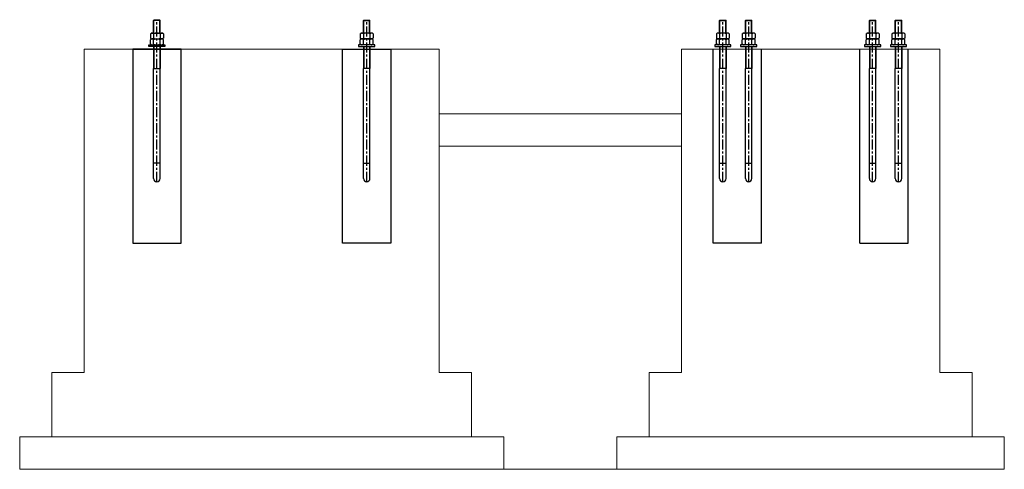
# Model space of a CAD drawing. Header units: inches. Extents: x 359236 to 362286, y 149240 to 150632.
import ezdxf

# ---------------------------------------------------------------- set-up
doc = ezdxf.new("R2010")
doc.units = ezdxf.units.IN
doc.header["$LTSCALE"] = 0.05
doc.header["$MEASUREMENT"] = 0
doc.linetypes.add('CENTER', pattern=[2, 1.25, -0.25, 0.25, -0.25])
for name, color, linetype, lineweight in [('BOLT', 7, 'Continuous', 30), ('hatch', 254, 'Continuous', 18), ('Line', 7, 'Continuous', 30), ('POCKET', 2, 'Continuous', 30)]:
    doc.layers.add(name, color=color, linetype=linetype, lineweight=lineweight)
doc.layers.add('CENTER', color=1, linetype='CENTER')

msp = doc.modelspace()

# ---------------------------------------------------------------- linework, layer by layer
for p, q in [((359585.8, 150540.4), (359735.8, 150540.4)), ((359670.8, 150187.3), (359670.8, 150221.5)), ((360300.8, 150187.3), (360300.8, 150221.5)), ((361404, 150187.3), (361404, 150221.5)), ((361484.1, 150187.3), (361484.1, 150221.5)), ((361868.1, 150187.3), (361868.1, 150221.5)), ((361948.1, 150187.3), (361948.1, 150221.5))]:
    msp.add_line(p, q)
at = {"layer": 'BOLT'}
for p, q in [((359651.7, 150629.8), (359650.8, 150628.9)), ((359650.8, 150590.3), (359650.8, 150628.9)), ((359670.8, 150628.9), (359650.8, 150628.9)), ((359651.7, 150590.3), (359651.7, 150629.8)), ((359669.9, 150629.8), (359651.7, 150629.8)), ((359669.9, 150590.3), (359669.9, 150629.8)), ((359670.8, 150628.9), (359669.9, 150629.8)), ((359670.8, 150590.3), (359670.8, 150628.9)), ((360300.8, 150628.9), (360301.7, 150629.8)), ((360300.8, 150590.3), (360300.8, 150628.9)), ((360300.8, 150628.9), (360320.8, 150628.9)), ((360301.7, 150590.3), (360301.7, 150629.8)), ((360301.7, 150629.8), (360319.9, 150629.8)), ((360319.9, 150590.3), (360319.9, 150629.8)), ((360319.9, 150629.8), (360320.8, 150628.9)), ((360320.8, 150590.3), (360320.8, 150628.9)), ((361404, 150628.9), (361405, 150629.8)), ((361404, 150590.3), (361404, 150628.9)), ((361404, 150628.9), (361424, 150628.9)), ((361405, 150590.3), (361405, 150629.8)), ((361405, 150629.8), (361423.1, 150629.8)), ((361423.1, 150590.3), (361423.1, 150629.8)), ((361423.1, 150629.8), (361424, 150628.9)), ((361424, 150590.3), (361424, 150628.9)), ((361484.1, 150628.9), (361485, 150629.8)), ((361484.1, 150590.3), (361484.1, 150628.9)), ((361484.1, 150628.9), (361504.1, 150628.9)), ((361485, 150590.3), (361485, 150629.8)), ((361485, 150629.8), (361503.2, 150629.8)), ((361503.2, 150590.3), (361503.2, 150629.8)), ((361503.2, 150629.8), (361504.1, 150628.9)), ((361504.1, 150590.3), (361504.1, 150628.9)), ((361868.1, 150628.9), (361869, 150629.8)), ((361868.1, 150590.3), (361868.1, 150628.9)), ((361868.1, 150628.9), (361888.1, 150628.9)), ((361869, 150590.3), (361869, 150629.8)), ((361869, 150629.8), (361887.2, 150629.8)), ((361887.2, 150590.3), (361887.2, 150629.8)), ((361887.2, 150629.8), (361888.1, 150628.9)), ((361888.1, 150590.3), (361888.1, 150628.9)), ((361948.1, 150628.9), (361949, 150629.8)), ((361948.1, 150590.3), (361948.1, 150628.9)), ((361948.1, 150628.9), (361968.1, 150628.9)), ((361949, 150590.3), (361949, 150629.8)), ((361949, 150629.8), (361967.2, 150629.8)), ((361967.2, 150590.3), (361967.2, 150629.8)), ((361967.2, 150629.8), (361968.1, 150628.9)), ((361968.1, 150590.3), (361968.1, 150628.9)), ((359640.8, 150587.5), (359643.6, 150590.3)), ((359640.8, 150587.5), (359640.8, 150574.9)), ((359640.8, 150574.9), (359643.6, 150572.1)), ((359640.8, 150569.3), (359643.6, 150572.1)), ((359640.8, 150556.7), (359640.8, 150569.3)), ((359643.6, 150590.3), (359678, 150590.3)), ((359643.6, 150572.1), (359678, 150572.1)), ((359650.8, 150587.9), (359650.8, 150574.5)), ((359650.8, 150556.3), (359650.8, 150569.7)), ((359670.8, 150587.9), (359670.8, 150574.5)), ((359670.8, 150572.1), (359678, 150572.1)), ((359670.8, 150556.3), (359670.8, 150569.7)), ((359680.8, 150587.5), (359678, 150590.3)), ((359680.8, 150574.9), (359678, 150572.1)), ((359680.8, 150569.3), (359678, 150572.1)), ((359680.8, 150587.5), (359680.8, 150574.9)), ((359680.8, 150556.7), (359680.8, 150569.3)), ((360290.8, 150587.5), (360293.6, 150590.3)), ((360290.8, 150587.5), (360290.8, 150574.9)), ((360290.8, 150574.9), (360293.6, 150572.1)), ((360290.8, 150569.3), (360293.6, 150572.1)), ((360290.8, 150556.7), (360290.8, 150569.3)), ((360328, 150590.3), (360293.6, 150590.3)), ((360300.8, 150572.1), (360293.6, 150572.1)), ((360328, 150572.1), (360293.6, 150572.1)), ((360300.8, 150587.9), (360300.8, 150574.5)), ((360300.8, 150556.3), (360300.8, 150569.7)), ((360320.8, 150587.9), (360320.8, 150574.5)), ((360320.8, 150556.3), (360320.8, 150569.7)), ((360330.8, 150587.5), (360328, 150590.3)), ((360330.8, 150574.9), (360328, 150572.1)), ((360330.8, 150569.3), (360328, 150572.1)), ((360330.8, 150587.5), (360330.8, 150574.9)), ((360330.8, 150556.7), (360330.8, 150569.3)), ((361394, 150587.5), (361396.8, 150590.3)), ((361394, 150587.5), (361394, 150574.9)), ((361394, 150574.9), (361396.8, 150572.1)), ((361394, 150569.3), (361396.8, 150572.1)), ((361394, 150556.7), (361394, 150569.3)), ((361431.2, 150590.3), (361396.8, 150590.3)), ((361404, 150572.1), (361396.8, 150572.1)), ((361431.2, 150572.1), (361396.8, 150572.1)), ((361404, 150587.9), (361404, 150574.5)), ((361404, 150556.3), (361404, 150569.7)), ((361424, 150587.9), (361424, 150574.5)), ((361424, 150556.3), (361424, 150569.7)), ((361434, 150587.5), (361431.2, 150590.3)), ((361434, 150574.9), (361431.2, 150572.1)), ((361434, 150569.3), (361431.2, 150572.1)), ((361434, 150587.5), (361434, 150574.9)), ((361434, 150556.7), (361434, 150569.3)), ((361474.1, 150587.5), (361476.9, 150590.3)), ((361474.1, 150587.5), (361474.1, 150574.9)), ((361474.1, 150574.9), (361476.9, 150572.1)), ((361474.1, 150569.3), (361476.9, 150572.1)), ((361474.1, 150556.7), (361474.1, 150569.3)), ((361511.3, 150590.3), (361476.9, 150590.3)), ((361484.1, 150572.1), (361476.9, 150572.1)), ((361511.3, 150572.1), (361476.9, 150572.1)), ((361484.1, 150587.9), (361484.1, 150574.5)), ((361484.1, 150556.3), (361484.1, 150569.7)), ((361504.1, 150587.9), (361504.1, 150574.5)), ((361504.1, 150556.3), (361504.1, 150569.7)), ((361514.1, 150587.5), (361511.3, 150590.3)), ((361514.1, 150574.9), (361511.3, 150572.1)), ((361514.1, 150569.3), (361511.3, 150572.1)), ((361514.1, 150587.5), (361514.1, 150574.9)), ((361514.1, 150556.7), (361514.1, 150569.3)), ((361858.1, 150587.5), (361860.9, 150590.3)), ((361858.1, 150587.5), (361858.1, 150574.9)), ((361858.1, 150574.9), (361860.9, 150572.1)), ((361858.1, 150569.3), (361860.9, 150572.1)), ((361858.1, 150556.7), (361858.1, 150569.3)), ((361895.3, 150590.3), (361860.9, 150590.3)), ((361868.1, 150572.1), (361860.9, 150572.1)), ((361895.3, 150572.1), (361860.9, 150572.1)), ((361868.1, 150587.9), (361868.1, 150574.5)), ((361868.1, 150556.3), (361868.1, 150569.7)), ((361888.1, 150587.9), (361888.1, 150574.5)), ((361888.1, 150556.3), (361888.1, 150569.7)), ((361898.1, 150587.5), (361895.3, 150590.3)), ((361898.1, 150574.9), (361895.3, 150572.1)), ((361898.1, 150569.3), (361895.3, 150572.1)), ((361898.1, 150587.5), (361898.1, 150574.9)), ((361898.1, 150556.7), (361898.1, 150569.3)), ((361938.1, 150587.5), (361940.9, 150590.3)), ((361938.1, 150587.5), (361938.1, 150574.9)), ((361938.1, 150574.9), (361940.9, 150572.1)), ((361938.1, 150569.3), (361940.9, 150572.1)), ((361938.1, 150556.7), (361938.1, 150569.3)), ((361975.3, 150590.3), (361940.9, 150590.3)), ((361948.1, 150572.1), (361940.9, 150572.1)), ((361975.3, 150572.1), (361940.9, 150572.1)), ((361948.1, 150587.9), (361948.1, 150574.5)), ((361948.1, 150556.3), (361948.1, 150569.7)), ((361968.1, 150587.9), (361968.1, 150574.5)), ((361968.1, 150556.3), (361968.1, 150569.7)), ((361978.1, 150587.5), (361975.3, 150590.3)), ((361978.1, 150574.9), (361975.3, 150572.1)), ((361978.1, 150569.3), (361975.3, 150572.1)), ((361978.1, 150587.5), (361978.1, 150574.9)), ((361978.1, 150556.7), (361978.1, 150569.3)), ((359640.8, 150556.7), (359643.6, 150553.9)), ((359650.8, 150548.4), (359650.8, 150480.3)), ((359651.7, 150548.4), (359651.7, 150480.3)), ((359669.9, 150548.4), (359669.9, 150480.3)), ((359670.8, 150548.4), (359670.8, 150480.3)), ((359680.8, 150556.7), (359678, 150553.9)), ((359685.8, 150553.9), (359685.8, 150548.4)), ((360285.8, 150553.9), (360285.8, 150548.4)), ((360290.8, 150556.7), (360293.6, 150553.9)), ((360300.8, 150548.4), (360300.8, 150480.3)), ((360301.7, 150548.4), (360301.7, 150480.3)), ((360319.9, 150548.4), (360319.9, 150480.3)), ((360320.8, 150548.4), (360320.8, 150480.3)), ((360330.8, 150556.7), (360328, 150553.9)), ((361389, 150553.9), (361389, 150548.4)), ((361394, 150556.7), (361396.8, 150553.9)), ((361404, 150548.4), (361404, 150480.3)), ((361405, 150548.4), (361405, 150480.3)), ((361423.1, 150548.4), (361423.1, 150480.3)), ((361424, 150548.4), (361424, 150480.3)), ((361434, 150556.7), (361431.2, 150553.9)), ((361469.1, 150553.9), (361469.1, 150548.4)), ((361474.1, 150556.7), (361476.9, 150553.9)), ((361484.1, 150548.4), (361484.1, 150480.3)), ((361485, 150548.4), (361485, 150480.3)), ((361503.2, 150548.4), (361503.2, 150480.3)), ((361504.1, 150548.4), (361504.1, 150480.3)), ((361514.1, 150556.7), (361511.3, 150553.9)), ((361853.1, 150553.9), (361853.1, 150548.4)), ((361858.1, 150556.7), (361860.9, 150553.9)), ((361868.1, 150548.4), (361868.1, 150480.3)), ((361869, 150548.4), (361869, 150480.3)), ((361887.2, 150548.4), (361887.2, 150480.3)), ((361888.1, 150548.4), (361888.1, 150480.3)), ((361898.1, 150556.7), (361895.3, 150553.9)), ((361933.1, 150553.9), (361933.1, 150548.4)), ((361938.1, 150556.7), (361940.9, 150553.9)), ((361948.1, 150548.4), (361948.1, 150480.3)), ((361949, 150548.4), (361949, 150480.3)), ((361967.2, 150548.4), (361967.2, 150480.3)), ((361968.1, 150548.4), (361968.1, 150480.3)), ((361978.1, 150556.7), (361975.3, 150553.9)), ((359650.8, 150187.3), (359650.8, 150480.3)), ((359650.8, 150480.3), (359670.8, 150480.3)), ((359650.8, 150479.3), (359651.7, 150480.3)), ((359670.8, 150479.3), (359669.9, 150480.3)), ((359670.8, 150187.3), (359670.8, 150480.3)), ((360300.8, 150187.3), (360300.8, 150480.3)), ((360320.8, 150480.3), (360300.8, 150480.3)), ((360300.8, 150479.3), (360301.7, 150480.3)), ((360320.8, 150479.3), (360319.9, 150480.3)), ((360320.8, 150187.3), (360320.8, 150480.3)), ((361404, 150187.3), (361404, 150480.3)), ((361424, 150480.3), (361404, 150480.3)), ((361404, 150479.3), (361405, 150480.3)), ((361424, 150479.3), (361423.1, 150480.3)), ((361424, 150187.3), (361424, 150480.3)), ((361484.1, 150187.3), (361484.1, 150480.3)), ((361504.1, 150480.3), (361484.1, 150480.3)), ((361484.1, 150479.3), (361485, 150480.3)), ((361504.1, 150479.3), (361503.2, 150480.3)), ((361504.1, 150187.3), (361504.1, 150480.3)), ((361868.1, 150187.3), (361868.1, 150480.3)), ((361888.1, 150480.3), (361868.1, 150480.3)), ((361868.1, 150479.3), (361869, 150480.3)), ((361888.1, 150479.3), (361887.2, 150480.3)), ((361888.1, 150187.3), (361888.1, 150480.3)), ((361948.1, 150187.3), (361948.1, 150480.3)), ((361968.1, 150480.3), (361948.1, 150480.3)), ((361948.1, 150479.3), (361949, 150480.3)), ((361968.1, 150479.3), (361967.2, 150480.3)), ((361968.1, 150187.3), (361968.1, 150480.3))]:
    msp.add_line(p, q, dxfattribs=at)
for points in [[(359685.8, 150548.4), (359635.8, 150548.4), (359635.8, 150553.9), (359685.8, 150553.9)], [(360285.8, 150548.4), (360335.8, 150548.4), (360335.8, 150553.9), (360285.8, 150553.9)], [(361389, 150548.4), (361439, 150548.4), (361439, 150553.9), (361389, 150553.9)], [(361469.1, 150548.4), (361519.1, 150548.4), (361519.1, 150553.9), (361469.1, 150553.9)], [(361853.1, 150548.4), (361903.1, 150548.4), (361903.1, 150553.9), (361853.1, 150553.9)], [(361933.1, 150548.4), (361983.1, 150548.4), (361983.1, 150553.9), (361933.1, 150553.9)]]:
    msp.add_lwpolyline(points, dxfattribs=at)
for centre, radius, start, end in [((359645.8, 150583.9), 6.41, 38.718, 116.7792), ((359645.8, 150578.5), 6.41, 243.2208, 321.282), ((359645.8, 150565.7), 6.41, 38.718, 116.7792), ((359660.8, 150568.2), 22, 63.0085, 116.9915), ((359660.8, 150594.1), 22, 243.0085, 296.9915), ((359660.8, 150550.1), 22, 63.0085, 116.9915), ((359675.8, 150583.9), 6.41, 63.2208, 141.282), ((359675.8, 150578.5), 6.41, 218.718, 296.7792), ((359675.8, 150565.7), 6.41, 63.2208, 141.282), ((360295.8, 150583.9), 6.41, 38.718, 116.7792), ((360295.8, 150578.5), 6.41, 243.2208, 321.282), ((360295.8, 150565.7), 6.41, 38.718, 116.7792), ((360310.8, 150568.2), 22, 63.0085, 116.9915), ((360310.8, 150594.1), 22, 243.0085, 296.9915), ((360310.8, 150550.1), 22, 63.0085, 116.9915), ((360325.8, 150583.9), 6.41, 63.2208, 141.282), ((360325.8, 150578.5), 6.41, 218.718, 296.7792), ((360325.8, 150565.7), 6.41, 63.2208, 141.282), ((361399, 150583.9), 6.41, 38.718, 116.7792), ((361399, 150578.5), 6.41, 243.2208, 321.282), ((361399, 150565.7), 6.41, 38.718, 116.7792), ((361414, 150568.2), 22, 63.0085, 116.9915), ((361414, 150594.1), 22, 243.0085, 296.9915), ((361414, 150550.1), 22, 63.0085, 116.9915), ((361429, 150583.9), 6.41, 63.2208, 141.282), ((361429, 150578.5), 6.41, 218.718, 296.7792), ((361429, 150565.7), 6.41, 63.2208, 141.282), ((361479.1, 150583.9), 6.41, 38.718, 116.7792), ((361479.1, 150578.5), 6.41, 243.2208, 321.282), ((361479.1, 150565.7), 6.41, 38.718, 116.7792), ((361494.1, 150568.2), 22, 63.0085, 116.9915), ((361494.1, 150594.1), 22, 243.0085, 296.9915), ((361494.1, 150550.1), 22, 63.0085, 116.9915), ((361509.1, 150583.9), 6.41, 63.2208, 141.282), ((361509.1, 150578.5), 6.41, 218.718, 296.7792), ((361509.1, 150565.7), 6.41, 63.2208, 141.282), ((361863.1, 150583.9), 6.41, 38.718, 116.7792), ((361863.1, 150578.5), 6.41, 243.2208, 321.282), ((361863.1, 150565.7), 6.41, 38.718, 116.7792), ((361878.1, 150568.2), 22, 63.0085, 116.9915), ((361878.1, 150594.1), 22, 243.0085, 296.9915), ((361878.1, 150550.1), 22, 63.0085, 116.9915), ((361893.1, 150583.9), 6.41, 63.2208, 141.282), ((361893.1, 150578.5), 6.41, 218.718, 296.7792), ((361893.1, 150565.7), 6.41, 63.2208, 141.282), ((361943.1, 150583.9), 6.41, 38.718, 116.7792), ((361943.1, 150578.5), 6.41, 243.2208, 321.282), ((361943.1, 150565.7), 6.41, 38.718, 116.7792), ((361958.1, 150568.2), 22, 63.0085, 116.9915), ((361958.1, 150594.1), 22, 243.0085, 296.9915), ((361958.1, 150550.1), 22, 63.0085, 116.9915), ((361973.1, 150583.9), 6.41, 63.2208, 141.282), ((361973.1, 150578.5), 6.41, 218.718, 296.7792), ((361973.1, 150565.7), 6.41, 63.2208, 141.282), ((359645.8, 150560.3), 6.41, 243.2208, 321.282), ((359660.8, 150575.9), 22, 243.0085, 296.9915), ((359675.8, 150560.3), 6.41, 218.718, 296.7792), ((360295.8, 150560.3), 6.41, 243.2208, 321.282), ((360310.8, 150575.9), 22, 243.0085, 296.9915), ((360325.8, 150560.3), 6.41, 218.718, 296.7792), ((361399, 150560.3), 6.41, 243.2208, 321.282), ((361414, 150575.9), 22, 243.0085, 296.9915), ((361429, 150560.3), 6.41, 218.718, 296.7792), ((361479.1, 150560.3), 6.41, 243.2208, 321.282), ((361494.1, 150575.9), 22, 243.0085, 296.9915), ((361509.1, 150560.3), 6.41, 218.718, 296.7792), ((361863.1, 150560.3), 6.41, 243.2208, 321.282), ((361878.1, 150575.9), 22, 243.0085, 296.9915), ((361893.1, 150560.3), 6.41, 218.718, 296.7792), ((361943.1, 150560.3), 6.41, 243.2208, 321.282), ((361958.1, 150575.9), 22, 243.0085, 296.9915), ((361973.1, 150560.3), 6.41, 218.718, 296.7792)]:
    msp.add_arc(centre, radius, start, end, dxfattribs=at)
at = {"layer": 'CENTER', "linetype": 'CENTER', "ltscale": 500}
for p, q in [((359660.8, 150129.8), (359660.8, 150631.6)), ((360310.8, 150129.8), (360310.8, 150631.6)), ((361414, 150129.8), (361414, 150631.6)), ((361494.1, 150129.8), (361494.1, 150631.6)), ((361878.1, 150129.8), (361878.1, 150631.6)), ((361958.1, 150129.8), (361958.1, 150631.6))]:
    msp.add_line(p, q, dxfattribs=at)
at = {"layer": 'hatch', "linetype": 'Continuous'}
msp.add_line((359543.6, 150540.4), (359543.6, 150540.4), dxfattribs=at)
at = {"layer": 'hatch'}
for p, q in [((360535.8, 150340.5), (361286.1, 150340.5)), ((361286.1, 150240.4), (360535.8, 150240.4))]:
    msp.add_line(p, q, dxfattribs=at)
at = {"layer": 'hatch', "ltscale": 100}
msp.add_line((360735.8, 149240.4, 0), (361086.1, 149240.4), dxfattribs=at)
msp.add_lwpolyline([(362186.1, 149340.4), (362186.1, 149540.4), (362086.1, 149540.4), (362086.1, 150540.4), (361286.1, 150540.4), (361286.1, 149540.4), (361186.1, 149540.4), (361186.1, 149340.4)], dxfattribs=at)
msp.add_lwpolyline([(362286.1, 149340.4), (362286.1, 149240.4), (361086.1, 149240.4), (361086.1, 149340.4)], close=True, dxfattribs=at)
at = {"layer": 'hatch'}
msp.add_polyline3d([(360635.8, 149340.4, 0), (360635.8, 149540.4, 0), (360535.8, 149540.4, 0), (360535.8, 150540.4, 0), (359435.8, 150540.4, 0), (359435.8, 149540.4, 0), (359335.8, 149540.4, 0), (359335.8, 149340.4, 0)], dxfattribs=at)
msp.add_polyline3d([(359235.8, 149240.4, 0), (360735.8, 149240.4, 0), (360735.8, 149340.4, 0), (359235.8, 149340.4, 0)], close=True, dxfattribs=at)
at = {"layer": 'Line'}
for p, q in [((359670.8, 150187.3), (359650.8, 150187.3)), ((359650.8, 150139.8), (359650.8, 150187.3)), ((359670.8, 150139.8), (359670.8, 150187.3)), ((360300.8, 150187.3), (360320.8, 150187.3)), ((360300.8, 150139.8), (360300.8, 150187.3)), ((360320.8, 150139.8), (360320.8, 150187.3)), ((361404, 150187.3), (361424, 150187.3)), ((361404, 150139.8), (361404, 150187.3)), ((361424, 150139.8), (361424, 150187.3)), ((361484.1, 150187.3), (361504.1, 150187.3)), ((361484.1, 150139.8), (361484.1, 150187.3)), ((361504.1, 150139.8), (361504.1, 150187.3)), ((361868.1, 150187.3), (361888.1, 150187.3)), ((361868.1, 150139.8), (361868.1, 150187.3)), ((361888.1, 150139.8), (361888.1, 150187.3)), ((361948.1, 150187.3), (361968.1, 150187.3)), ((361948.1, 150139.8), (361948.1, 150187.3)), ((361968.1, 150139.8), (361968.1, 150187.3))]:
    msp.add_line(p, q, dxfattribs=at)
for centre in [(359660.8, 150139.8), (360310.8, 150139.8), (361414, 150139.8), (361494.1, 150139.8), (361878.1, 150139.8), (361958.1, 150139.8)]:
    msp.add_arc(centre, 10, 180, 0, dxfattribs=at)
at = {"layer": 'POCKET'}
for p, q in [((359735.8, 150540.4), (359585.8, 150540.4)), ((359585.8, 150540.4), (359585.8, 149940.5)), ((359735.8, 149940.5), (359735.8, 150540.4)), ((360235.8, 150540.4), (360385.8, 150540.4)), ((360235.8, 149940.5), (360235.8, 150540.4)), ((360385.8, 150540.4), (360385.8, 149940.5)), ((359585.8, 149940.5), (359735.8, 149940.5)), ((360385.8, 149940.5), (360235.8, 149940.5))]:
    msp.add_line(p, q, dxfattribs=at)
at = {"layer": 'POCKET', "ltscale": 100}
for p, q in [((361384.1, 149940.4), (361384.1, 150540.4)), ((361534.1, 149940.4), (361534.1, 150540.4)), ((361838.1, 149940.4), (361838.1, 150540.4)), ((361988.1, 149940.4), (361988.1, 150540.4)), ((361534.1, 149940.4), (361384.1, 149940.4)), ((361838.1, 149940.4), (361988.1, 149940.4))]:
    msp.add_line(p, q, dxfattribs=at)

doc.saveas('drawing.dxf')
